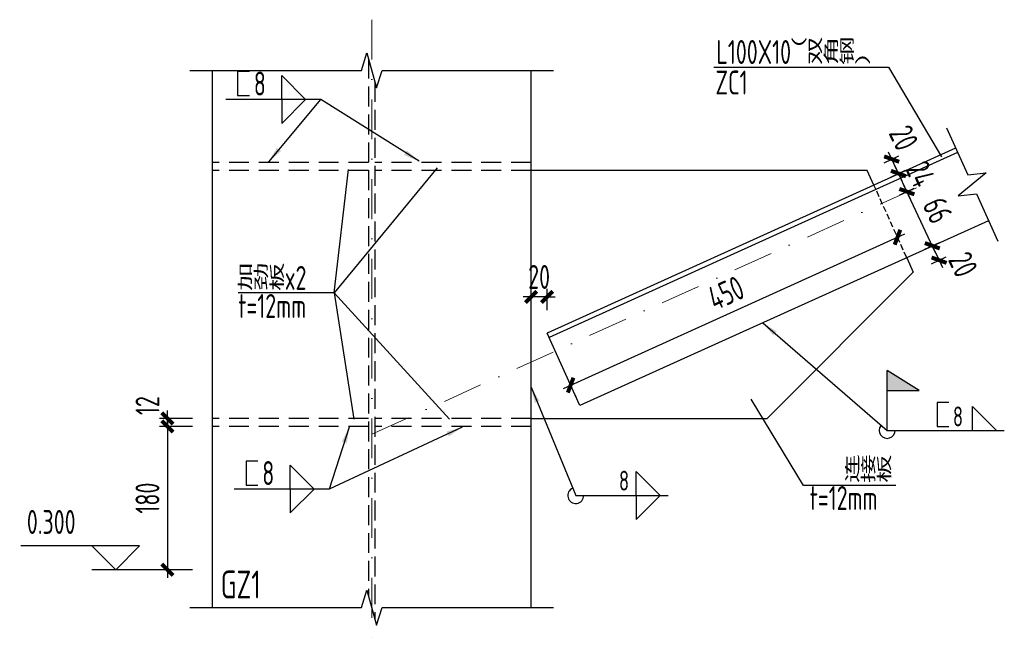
# Model space of a CAD drawing. Extents: x -294221 to 474257, y -25219 to 114942.
# Tile 59 of 69: x 318476 to 330828, y 7662 to 15508. Entities that reach past the tile are written whole.
import ezdxf
from ezdxf.enums import TextEntityAlignment as Align

# ---------------------------------------------------------------- set-up
doc = ezdxf.new("R2010")
doc.units = 0
doc.header["$LTSCALE"] = 1000
for name, pattern in [('__DASH', [0.35, 0.25, -0.1]), ('DASHDOT', [1, 0.5, -0.25, 0, -0.25]), ('HIDDEN', [0.375, 0.25, -0.125])]:
    doc.linetypes.add(name, pattern=pattern)
for name, color, linetype in [('DIM', 3, 'Continuous'), ('L110x8', 140, 'Continuous'), ('STXT_HF', 7, 'Continuous'), ('STXT_HF_TEXT', 7, 'Continuous'), ('THIN', 7, 'Continuous'), ('WELD', 7, 'Continuous'), ('WELD_TEXT', 7, 'Continuous'), ('文字', 7, 'Continuous'), ('柱', 2, 'Continuous'), ('虚线', 3, 'HIDDEN')]:
    doc.layers.add(name, color=color, linetype=linetype)
doc.layers.add('S-AXIS', color=221, linetype='DASHDOT', lineweight=0)
doc.styles.add('TSSD_Dimension', font='tssdeng.shx', dxfattribs={"width": 0.7, "bigfont": 'hztxt.shx'})
doc.styles.add('TSSD_Label', font='tssdeng.shx', dxfattribs={"width": 0.7, "bigfont": 'hztxt.shx'})
doc.styles.add('TSSD_Rein', font='Tssdeng.shx', dxfattribs={"width": 0.7, "bigfont": '@@tssdchn.shx'})
doc.dimstyles.new('TSSD_10_100', dxfattribs={"dimtxt": 300, "dimasz": 100, "dimexe": 100, "dimexo": 250, "dimgap": 100, "dimtad": 1, "dimdec": 0, "dimlfac": 0.1, "dimzin": 0, "dimdsep": 46, "dimtxsty": 'TSSD_Dimension', "dimblk": 'ARCHTICK', "dimblk1": 'ARCHTICK', "dimblk2": 'ARCHTICK', "dimcen": 0, "dimdle": 100, "dimclrt": 7, "dimadec": 0, "dimazin": 0, "dimtfac": 1, "dimtdec": 0, "dimtix": 1, "dimtmove": 2, "dimatfit": 3, "dimfxl": 0, "dimtolj": 1, "dimtzin": 0, "dimarcsym": 0})
doc.dimstyles.new('TSSD_LEADER_STYLE_200.0', dxfattribs={"dimtxt": 0.18, "dimasz": 200, "dimexe": 0.18, "dimexo": 0.0625, "dimgap": 0.09, "dimtad": 0, "dimtih": 1, "dimtoh": 1, "dimdec": 4, "dimzin": 0, "dimdsep": 46, "dimtxsty": 'Standard', "dimblk": 'ARCHTICK', "dimcen": 0.09, "dimadec": 0, "dimazin": 0, "dimtfac": 1, "dimtdec": 4, "dimtofl": 0, "dimtmove": 0, "dimatfit": 3, "dimfxl": 0, "dimtolj": 1, "dimtzin": 0, "dimarcsym": 0})

# ---------------------------------------------------------------- blocks, each defined once
blk = doc.blocks.new('_WELD001')
at = {"linetype": 'ByBlock'}
h = blk.add_hatch(color=0, dxfattribs=at)
h.paths.add_polyline_path([(0.8, 1), (0, 1.5), (0, 1)])
edge = h.paths.add_edge_path()
edge.add_line((0, 0), (0, 1.5))
at = {"color": 0, "linetype": 'ByBlock'}
for p, q in [((0, 0), (0, 1.5)), ((0.8, 1), (0, 1.5)), ((0, 1), (0.8, 1))]:
    blk.add_line(p, q, dxfattribs=at)
blk = doc.blocks.new('_ArchTick')
at = {"color": 0, "linetype": 'ByBlock', "const_width": 0.5}
blk.add_lwpolyline([(-0.707, -0.707), (0.707, 0.707)], dxfattribs=at)
blk = doc.blocks.new('_WELD004')
at = {"color": 0, "linetype": 'ByBlock'}
for p, q in [((0, 1), (1, 0)), ((0, 0), (0, 1))]:
    blk.add_line(p, q, dxfattribs=at)
blk = doc.blocks.new('*D498')
at = {"layer": 'Defpoints', "color": 0}
for p in [(329094, 13609), (329500, 13579), (329179, 13428)]:
    blk.add_point(p, dxfattribs=at)
at = {"layer": 'DIM', "color": 0, "lineweight": -2}
for p, q in [((329372, 13850), (329542, 13488)), ((329321, 13715), (329505, 13802)), ((329406, 13534), (329590, 13621))]:
    blk.add_line(p, q, dxfattribs=at)
at = {"layer": 'DIM', "color": 0, "lineweight": -2, "xscale": 100, "yscale": 100, "zscale": 100}
for p, rotation in [((329415, 13760), 115.1410275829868), ((329500, 13579), 295.1410275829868)]:
    blk.add_blockref('_ArchTick', p, dxfattribs=dict(at, rotation=rotation))
at = {"layer": 'DIM', "color": 7, "insert": (329566, 14026), "char_height": 300, "attachment_point": 5, "rotation": 295.141, "style": 'TSSD_Dimension'}
blk.add_mtext('\\A1;20', dxfattribs=at)
blk = doc.blocks.new('*D499')
at = {"layer": 'Defpoints', "color": 0}
for p in [(329500, 13579), (329179, 13428), (329286, 13202)]:
    blk.add_point(p, dxfattribs=at)
at = {"layer": 'DIM', "color": 0, "lineweight": -2}
for p, q in [((329406, 13534), (329590, 13621)), ((329500, 13579), (329457, 13669)), ((329606, 13352), (329500, 13579)), ((329512, 13308), (329697, 13395)), ((329606, 13352), (329649, 13262))]:
    blk.add_line(p, q, dxfattribs=at)
at = {"layer": 'DIM', "color": 0, "lineweight": -2, "xscale": 100, "yscale": 100, "zscale": 100}
for p, rotation in [((329500, 13579), 295.1410275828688), ((329606, 13352), 115.1410275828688)]:
    blk.add_blockref('_ArchTick', p, dxfattribs=dict(at, rotation=rotation))
at = {"layer": 'DIM', "color": 7, "insert": (329779, 13572), "char_height": 300, "attachment_point": 5, "rotation": 295.141, "style": 'TSSD_Dimension'}
blk.add_mtext('\\A1;24', dxfattribs=at)
blk = doc.blocks.new('*D500')
at = {"layer": 'Defpoints', "color": 0}
for p in [(329604, 12523), (330010, 12492), (329689, 12342)]:
    blk.add_point(p, dxfattribs=at)
at = {"layer": 'DIM', "color": 0, "lineweight": -2}
for p, q in [((329925, 12673), (329882, 12764)), ((329830, 12629), (330015, 12716)), ((329925, 12673), (330010, 12492)), ((329915, 12448), (330100, 12535)), ((330010, 12492), (330052, 12402))]:
    blk.add_line(p, q, dxfattribs=at)
at = {"layer": 'DIM', "color": 0, "lineweight": -2, "xscale": 100, "yscale": 100, "zscale": 100}
for p, rotation in [((329925, 12673), 295.1410275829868), ((330010, 12492), 115.1410275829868)]:
    blk.add_blockref('_ArchTick', p, dxfattribs=dict(at, rotation=rotation))
at = {"layer": 'DIM', "color": 7, "insert": (330311, 12438), "char_height": 300, "attachment_point": 5, "rotation": 295.141, "style": 'TSSD_Dimension'}
blk.add_mtext('\\A1;20', dxfattribs=at)
blk = doc.blocks.new('*D501')
at = {"layer": 'Defpoints', "color": 0}
for p in [(320329, 10506), (320892, 10506), (320892, 10406)]:
    blk.add_point(p, dxfattribs=at)
at = {"layer": 'DIM', "color": 0, "lineweight": -2}
for p, q in [((320642, 10506), (320229, 10506)), ((320329, 10506), (320329, 10606)), ((320329, 10406), (320329, 10506)), ((320642, 10406), (320229, 10406)), ((320329, 10406), (320329, 10306))]:
    blk.add_line(p, q, dxfattribs=at)
at = {"layer": 'DIM', "color": 0, "lineweight": -2, "xscale": 100, "yscale": 100, "zscale": 100}
for p, rotation in [((320329, 10506), 270), ((320329, 10406), 90)]:
    blk.add_blockref('_ArchTick', p, dxfattribs=dict(at, rotation=rotation))
at = {"layer": 'DIM', "color": 7, "insert": (320079, 10668), "char_height": 300, "attachment_point": 5, "rotation": 90, "style": 'TSSD_Dimension'}
blk.add_mtext('\\A1;12', dxfattribs=at)
blk = doc.blocks.new('*D502')
at = {"layer": 'Defpoints', "color": 0}
for p in [(324892, 12032), (324892, 11617), (325092, 11617)]:
    blk.add_point(p, dxfattribs=at)
at = {"layer": 'DIM', "color": 0, "lineweight": -2}
for p, q in [((324892, 11867), (324892, 12132)), ((325092, 11867), (325092, 12132)), ((324892, 12032), (324792, 12032)), ((325092, 12032), (324892, 12032)), ((325092, 12032), (325192, 12032))]:
    blk.add_line(p, q, dxfattribs=at)
at = {"layer": 'DIM', "color": 0, "lineweight": -2, "xscale": 100, "yscale": 100, "zscale": 100}
blk.add_blockref('_ArchTick', (324892, 12032), dxfattribs=at)
at = {"layer": 'DIM', "color": 0, "lineweight": -2, "xscale": 100, "yscale": 100, "zscale": 100, "rotation": 180}
blk.add_blockref('_ArchTick', (325092, 12032), dxfattribs=at)
at = {"layer": 'DIM', "color": 7, "insert": (324992, 12282), "char_height": 300, "attachment_point": 5, "style": 'TSSD_Dimension'}
blk.add_mtext('\\A1;20', dxfattribs=at)
blk = doc.blocks.new('_WELD0013')
at = {"color": 0, "linetype": 'ByBlock'}
for p, q in [((0.5, 1), (0, 1)), ((0.5, 0), (0.5, 1)), ((0, 0), (0.5, 0))]:
    blk.add_line(p, q, dxfattribs=at)
blk = doc.blocks.new('*D503')
at = {"layer": 'Defpoints', "color": 0}
for p in [(329606, 13352), (329286, 13202), (329604, 12523)]:
    blk.add_point(p, dxfattribs=at)
at = {"layer": 'DIM', "color": 0, "lineweight": -2}
for p, q in [((329512, 13308), (329697, 13395)), ((329967, 12583), (329564, 13443)), ((329830, 12629), (330015, 12716))]:
    blk.add_line(p, q, dxfattribs=at)
at = {"layer": 'DIM', "color": 0, "lineweight": -2, "xscale": 99.99999999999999, "yscale": 99.99999999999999, "zscale": 99.99999999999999}
for p, rotation in [((329606, 13352), 115.1410275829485), ((329925, 12673), 295.1410275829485)]:
    blk.add_blockref('_ArchTick', p, dxfattribs=dict(at, rotation=rotation))
at = {"layer": 'DIM', "color": 7, "insert": (329992, 13119), "char_height": 300, "attachment_point": 5, "rotation": 295.141, "style": 'TSSD_Dimension'}
blk.add_mtext('\\A1;66', dxfattribs=at)
blk = doc.blocks.new('*D505')
at = {"layer": 'Defpoints', "color": 0}
for p in [(320892, 10406), (320329, 8609), (320892, 8609)]:
    blk.add_point(p, dxfattribs=at)
at = {"layer": 'DIM', "color": 0, "lineweight": -2}
for p, q in [((320329, 10506), (320329, 8509)), ((320642, 10406), (320229, 10406)), ((320642, 8609), (320229, 8609))]:
    blk.add_line(p, q, dxfattribs=at)
at = {"layer": 'DIM', "color": 0, "lineweight": -2, "xscale": 100, "yscale": 100, "zscale": 100}
for p, rotation in [((320329, 10406), 90), ((320329, 8609), 270)]:
    blk.add_blockref('_ArchTick', p, dxfattribs=dict(at, rotation=rotation))
at = {"layer": 'DIM', "color": 7, "insert": (320079, 9508), "char_height": 300, "attachment_point": 5, "rotation": 90, "style": 'TSSD_Dimension'}
blk.add_mtext('\\A1;180', dxfattribs=at)
blk = doc.blocks.new('*D506')
at = {"layer": 'Defpoints', "color": 0}
for p in [(329452, 12860), (329488, 12780), (325352, 11005)]:
    blk.add_point(p, dxfattribs=at)
at = {"layer": 'DIM', "color": 0, "lineweight": -2}
for p, q in [((325297, 10883), (329579, 12821)), ((329555, 12632), (329529, 12689)), ((325455, 10777), (325429, 10833))]:
    blk.add_line(p, q, dxfattribs=at)
at = {"layer": 'DIM', "color": 0, "lineweight": -2, "xscale": 100, "yscale": 100, "zscale": 100}
for p, rotation in [((329488, 12780), 24.34675549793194), ((325388, 10925), 204.346755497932)]:
    blk.add_blockref('_ArchTick', p, dxfattribs=dict(at, rotation=rotation))
at = {"layer": 'DIM', "color": 7, "insert": (327335, 12080), "char_height": 300, "attachment_point": 5, "rotation": 24.3468, "style": 'TSSD_Dimension'}
blk.add_mtext('\\A1;450', dxfattribs=at)

msp = doc.modelspace()

# ---------------------------------------------------------------- linework, layer by layer
at = {"color": 4}
for p, q in [((320892.109, 14873.216, -4116055.264), (320892.109, 8134.074, -4116055.264)), ((324892.109, 8134.074, -4116055.264), (324892.109, 14873.216, -4116055.264))]:
    msp.add_line(p, q, dxfattribs=at)
for p, q in [((330217.678, 13898.048, -4116055.264), (325092.109, 11578.728, -4116055.264)), ((330242.413, 13843.384, -4116055.264), (325116.844, 11524.064, -4116055.264)), ((330629.936, 12986.981, -4116055.264), (325504.367, 10667.661, -4116055.264)), ((325504.367, 10667.661, -4116055.264), (325092.109, 11578.728, -4116055.264))]:
    msp.add_line(p, q)
at = {"color": 4, "linetype": '__DASH', "elevation": -4116055.264}
for points in [[(322852.109, 15019.883), (322852.109, 8280.741)], [(322932.109, 14726.549), (322932.109, 7987.408)]]:
    msp.add_lwpolyline(points, dxfattribs=at)
at = {"layer": 'DIM', "elevation": -4116055.264}
for points in [[(329191.911, 13433.889), (329109.459, 13616.102)], [(329604.169, 12522.822), (329686.621, 12340.608)]]:
    msp.add_lwpolyline(points, dxfattribs=at)
at = {"layer": 'S-AXIS'}
msp.add_line((322892.109, 10308.824, -4116055.264), (330125.217, 13581.806, -4116055.264), dxfattribs=at)
at = {"layer": 'S-AXIS', "elevation": -4116055.264}
msp.add_lwpolyline([(322892.109, 15508.372), (322892.109, 7661.897)], dxfattribs=at)
at = {"layer": 'STXT_HF'}
for p, q in [((329358.577, 10357.154, -4116055.264), (330828.137, 10357.154, -4116055.264)), ((325451.86, 9541.186, -4116055.264), (326611.655, 9541.186, -4116055.264))]:
    msp.add_line(p, q, dxfattribs=at)
for centre, start in [((329358.577, 10357.154, -4116055.264), 143.9323391), ((325451.86, 9541.186, -4116055.264), 112.4069387)]:
    msp.add_arc(centre, 100, start, 0, dxfattribs=at)
at = {"layer": 'THIN'}
for p, q in [((319380.142, 8908.824, -4116055.264), (318491.68, 8908.824, -4116055.264)), ((319680.142, 8608.824, -4116055.264), (319380.142, 8908.824, -4116055.264)), ((319980.142, 8908.824, -4116055.264), (319380.142, 8908.824, -4116055.264)), ((319680.142, 8608.824, -4116055.264), (319980.142, 8908.824, -4116055.264)), ((320224.748, 8608.824, -4116055.264), (319380.142, 8608.824, -4116055.264))]:
    msp.add_line(p, q, dxfattribs=at)
at = {"layer": 'THIN', "elevation": -4116055.264}
for points in [[(320612.109, 14873.216), (322762.109, 14873.216), (322832.109, 15093.216), (322952.109, 14653.216), (323022.109, 14873.216), (325172.109, 14873.216)], [(330102.245, 14153.147), (330370.213, 13560.953), (330599.506, 13587.875), (330248.107, 13297.154), (330477.4, 13324.076), (330745.368, 12731.882)], [(320612.109, 8134.074), (322762.109, 8134.074), (322832.109, 8354.074), (322952.109, 7914.074), (323022.109, 8134.074), (325172.109, 8134.074)]]:
    msp.add_lwpolyline(points, dxfattribs=at)
at = {"layer": 'WELD'}
for p, q in [((322254.433, 14507.259, -4116055.264), (321063.061, 14507.259, -4116055.264)), ((322359.836, 9621.716, -4116055.264), (321168.464, 9621.716, -4116055.264))]:
    msp.add_line(p, q, dxfattribs=at)
at = {"layer": '文字', "color": 3}
msp.add_line((327184.53, 14914.943, -4116055.264), (329377.06, 14914.943, -4116055.264), dxfattribs=at)
at = {"layer": '文字', "color": 3, "elevation": -4116055.264}
for points in [[(329377.06, 14914.943), (330038.377, 13787.29)], [(323715.328, 13649.47), (322422.485, 12081.835), (321217.522, 12081.835)], [(322422.485, 12081.835), (322601.423, 13628.972)], [(322422.485, 12081.835), (322667.677, 10496.859)], [(323867.815, 10496.859), (322422.485, 12081.835)], [(329468.281, 9667.729), (328307.62, 9667.729), (327652.446, 10748.688)]]:
    msp.add_lwpolyline(points, dxfattribs=at)
at = {"layer": '柱', "color": 2, "linetype": '__DASH', "ltscale": 0.3}
msp.add_line((329604.169, 12522.822, -4116055.264), (329191.911, 13433.889, -4116055.264), dxfattribs=at)
at = {"layer": '柱', "color": 2}
for p, q in [((327853.87, 10506.5, -4116055.264), (329686.621, 12340.608, -4116055.264)), ((324888, 10506.5, -4116055.264), (327853.87, 10506.5, -4116055.264))]:
    msp.add_line(p, q, dxfattribs=at)
at = {"layer": '柱', "color": 2, "elevation": -4116055.264}
msp.add_lwpolyline([(329109.459, 13616.102), (324892.109, 13616.102)], dxfattribs=at)
at = {"layer": '虚线', "color": 3}
for p, q in [((322852.109, 13716.102, -4116055.264), (320892.109, 13716.102, -4116055.264)), ((324892.109, 13716.102, -4116055.264), (322932.109, 13716.102, -4116055.264)), ((322852.109, 13616.102, -4116055.264), (320892.109, 13616.102, -4116055.264)), ((324892.109, 13616.102, -4116055.264), (322932.109, 13616.102, -4116055.264)), ((322852.109, 10506.5, -4116055.264), (320892.109, 10506.5, -4116055.264)), ((324892.109, 10506.5, -4116055.264), (322932.109, 10506.5, -4116055.264)), ((322852.109, 10406.5, -4116055.264), (320892.109, 10406.5, -4116055.264)), ((324892.109, 10406.5, -4116055.264), (322932.109, 10406.5, -4116055.264))]:
    msp.add_line(p, q, dxfattribs=at)

# ---------------------------------------------------------------- block references
at = {"layer": 'STXT_HF'}
for name, p, xscale, yscale, zscale in [('_WELD001', (329358.577, 10357.154, -4116055.264), 500, 500, 500), ('_WELD004', (330428.137, 10357.154, -4116055.264), 300, 300, 300), ('_WELD004', (326211.655, 9541.186, -4116055.264), 300, 300, 300)]:
    msp.add_blockref(name, p, dxfattribs=dict(at, xscale=xscale, yscale=yscale, zscale=zscale))
at = {"layer": 'STXT_HF', "rotation": 180}
for name, p, xscale, yscale, zscale in [('_WELD0013', (330133.906, 10707.154, -4116055.264), 300, 300, 300), ('_WELD004', (326211.655, 9541.186, -4116055.264), -300.0000000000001, 300.0000000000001, 300.0000000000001)]:
    msp.add_blockref(name, p, dxfattribs=dict(at, xscale=xscale, yscale=yscale, zscale=zscale))
at = {"layer": 'WELD', "yscale": 300, "zscale": 300, "rotation": 180}
for name, p, xscale in [('_WELD0013', (321359.749, 14857.312, -4116055.264), 300), ('_WELD004', (321763.061, 14507.259, -4116055.264), -300), ('_WELD0013', (321465.152, 9971.768, -4116055.264), 300), ('_WELD004', (321868.464, 9621.716, -4116055.264), -300)]:
    msp.add_blockref(name, p, dxfattribs=dict(at, xscale=xscale))
at = {"layer": 'WELD', "xscale": 300, "yscale": 300, "zscale": 300}
for p in [(321763.061, 14507.259, -4116055.264), (321868.464, 9621.716, -4116055.264)]:
    msp.add_blockref('_WELD004', p, dxfattribs=at)

# ---------------------------------------------------------------- texts
at = {"layer": 'L110x8', "color": 140, "style": 'TSSD_Rein', "width": 0.7}
msp.add_text('GZ1', height=350, dxfattribs=at).set_placement((320998.765, 8249.285, -4116055.264))
at = {"layer": 'STXT_HF_TEXT', "style": 'TSSD_Label', "width": 0.7}
for p in [(330183.906, 10407.154, -4116055.264), (325994.54, 9601.647, -4116055.264)]:
    msp.add_text('8', height=250, dxfattribs=at).set_placement(p)
at = {"layer": 'THIN', "style": 'TSSD_Label', "width": 0.7}
msp.add_text('0.300', height=300, dxfattribs=at).set_placement((319177.383, 8968.824, -4116055.264), align=Align.BOTTOM_RIGHT)
at = {"layer": 'WELD_TEXT', "style": 'TSSD_Label', "width": 0.7}
for p in [(321413.061, 14557.259, -4116055.264), (321518.464, 9671.716, -4116055.264)]:
    msp.add_text('8', height=300, dxfattribs=at).set_placement(p)
at = {"layer": '文字', "color": 3, "style": 'TSSD_Rein', "width": 0.7}
for s, p in [('L100X10（双角钢）', (327215.671, 14953.11, -4116055.264)), ('ZC1', (327204.424, 14570.358, -4116055.264)), ('加劲板x2', (321201.881, 12119.851, -4116055.264)), ('t=12mm', (321218.507, 11767.296, -4116055.264)), ('连接板', (328819.599, 9711.826, -4116055.264)), ('t=12mm', (328387.304, 9359.224, -4116055.264))]:
    msp.add_text(s, height=300, dxfattribs=at).set_placement(p)

# ---------------------------------------------------------------- dimensions: what is measured, and where the dimension line sits
at = {"layer": 'DIM'}
for base, p1, p2, picture, middle in [((329499.94, 13578.555, -4116055.264), (329094.352, 13609.139, -4116055.264), (329179.321, 13428.086, -4116055.264), '*D498', (329565.958, 14026.331, -4116055.264)), ((330009.757, 12492.238, -4116055.264), (329604.169, 12522.822, -4116055.264), (329689.139, 12341.769, -4116055.264), '*D500', (330311.402, 12437.939, -4116055.264))]:
    dim = msp.add_linear_dim(base=base, p1=p1, p2=p2, angle=295.1410276, dimstyle='TSSD_10_100', override={"dimscale": 1, "dimlfac": 0.1}, dxfattribs=at)
    dim.commit()
    dim.dimension.update_dxf_attribs({"geometry": picture, "text_midpoint": middle, "dimtype": 161})
for p1, p2, text, picture, middle in [((329285.533, 13201.77, -4116055.264), (329179.321, 13428.086, -4116055.264), '24', '*D499', (329779.362, 13571.609, -4116055.264)), ((329604.169, 12522.822, -4116055.264), (329285.533, 13201.77, -4116055.264), '66', '*D503', (329991.786, 13118.977, -4116055.264))]:
    dim = msp.add_aligned_dim(p1=p1, p2=p2, distance=-354.171, text=text, dimstyle='TSSD_10_100', override={"dimscale": 1, "dimlfac": 0.1}, dxfattribs=at)
    dim.commit()
    dim.dimension.update_dxf_attribs({"geometry": picture, "text_midpoint": middle})
dim = msp.add_aligned_dim(p1=(325351.761, 11004.911, -4116055.264), p2=(329451.563, 12860.071, -4116055.264), distance=-88.254, dimstyle='TSSD_10_100', override={"dimscale": 1, "dimlfac": 0.1}, dxfattribs=at)
dim.commit()
dim.dimension.update_dxf_attribs({"geometry": '*D506', "text_midpoint": (327334.981, 12079.852, -4116055.264)})
dim = msp.add_linear_dim(base=(324892.109, 12031.71, -4116055.264), p1=(325092.109, 11616.677, -4116055.264), p2=(324892.109, 11616.677, -4116055.264), dimstyle='TSSD_10_100', override={"dimscale": 1, "dimlfac": 0.1}, dxfattribs=at)
dim.commit()
dim.dimension.update_dxf_attribs({"geometry": '*D502', "text_midpoint": (324992.109, 12281.71, -4116055.264)})
dim = msp.add_linear_dim(base=(320328.58, 10506.5, -4116055.264), p1=(320892.109, 10406.5, -4116055.264), p2=(320892.109, 10506.5, -4116055.264), angle=90, text='12', dimstyle='TSSD_10_100', override={"dimscale": 1, "dimlfac": 0.1}, dxfattribs=at)
dim.commit()
dim.dimension.update_dxf_attribs({"geometry": '*D501', "text_midpoint": (320078.58, 10667.654, -4116055.264), "dimtype": 160})
dim = msp.add_linear_dim(base=(320328.58, 8608.824, -4116055.264), p1=(320892.109, 10406.5, -4116055.264), p2=(320892.109, 8608.824, -4116055.264), angle=90, dimstyle='TSSD_10_100', override={"dimscale": 1, "dimlfac": 0.1}, dxfattribs=at)
dim.commit()
dim.dimension.update_dxf_attribs({"geometry": '*D505', "text_midpoint": (320078.58, 9507.662, -4116055.264)})

# ---------------------------------------------------------------- leaders
at = {"layer": 'STXT_HF'}
for points in [[(327798.191, 11705.617, -4116055.264), (329358.577, 10357.154, -4116055.264)], [(324892.109, 10898.778, -4116055.264), (325451.86, 9541.186, -4116055.264)]]:
    msp.add_leader(points, dimstyle='TSSD_LEADER_STYLE_200.0', override={"dimscale": 1}, dxfattribs=at)
at = {"layer": 'WELD'}
for points in [[(321599.487, 13727.574, -4116055.264), (322254.433, 14507.259, -4116055.264)], [(323485.673, 13732.521, -4116055.264), (322254.433, 14507.259, -4116055.264)], [(324026.511, 10396.77, -4116055.264), (322359.836, 9621.716, -4116055.264)], [(322609.981, 10396.77, -4116055.264), (322359.836, 9621.716, -4116055.264)]]:
    msp.add_leader(points, dimstyle='TSSD_LEADER_STYLE_200.0', override={"dimscale": 1}, dxfattribs=at)

doc.saveas('drawing.dxf')
